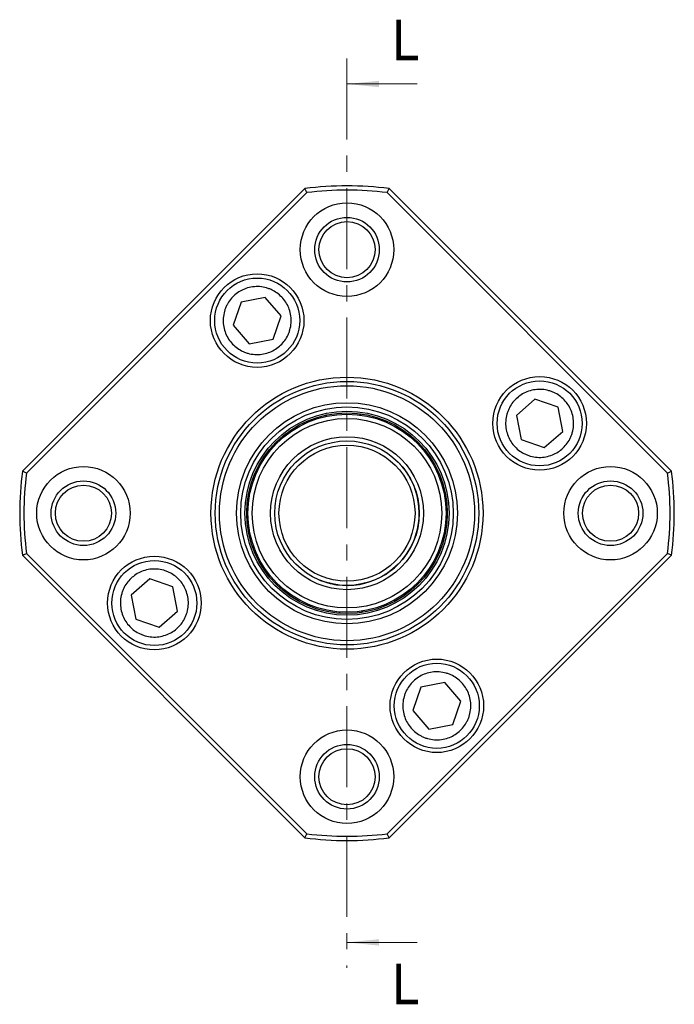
# Model space of a CAD drawing. Header units: millimetres. Extents: x 34 to 537, y 56 to 296.
# Tile 9 of 9: x 460 to 537, y 82 to 197. Entities that reach past the tile are written whole.
import ezdxf

# ---------------------------------------------------------------- set-up
doc = ezdxf.new("R2010")
doc.units = ezdxf.units.MM
doc.header["$LTSCALE"] = 1.5
doc.linetypes.add('CENTER', pattern=[10.16, 6.35, -1.27, 1.27, -1.27])
doc.styles.add('SLDTEXTSTYLE0', font='GOTHIC.TTF', dxfattribs={"width": 0.913})

msp = doc.modelspace()

# ---------------------------------------------------------------- linework, layer by layer
at = {"color": 7, "linetype": 'CENTER', "lineweight": 18}
msp.add_line((498.398734, 192.771011), (498.398734, 85.799897), dxfattribs=at)
at = {"color": 7, "linetype": 'Continuous', "lineweight": 18}
for p, q in [((506.648734, 189.771011), (498.398734, 189.771011)), ((506.648734, 88.799897), (498.398734, 88.799897))]:
    msp.add_line(p, q, dxfattribs=at)
at = {"color": 7, "linetype": 'Continuous', "lineweight": 25}
for p, q in [((460.21873, 144.238963), (493.445225, 177.465458)), ((493.677953, 176.99108), (493.445225, 177.465458)), ((503.119515, 176.99108), (503.352243, 177.465458)), ((503.352243, 177.465458), (536.578739, 144.238963)), ((493.677953, 176.99108), (460.693108, 144.006235)), ((536.10436, 144.006235), (503.119515, 176.99108)), ((488.776887, 164.671323), (485.942414, 164.124425)), ((490.66775, 162.490046), (488.776887, 164.671323)), ((485.942414, 164.124425), (484.998805, 161.396251)), ((489.724141, 159.761872), (490.66775, 162.490046)), ((484.998805, 161.396251), (486.889668, 159.214974)), ((486.889668, 159.214974), (489.724141, 159.761872)), ((520.509531, 152.685383), (518.328254, 150.794519)), ((523.237705, 151.741774), (520.509531, 152.685383)), ((523.784603, 148.907301), (523.237705, 151.741774)), ((495.866053, 150.810449), (496.036243, 150.693395)), ((518.328254, 150.794519), (518.875152, 147.960047)), ((502.49899, 150.350168), (502.578879, 150.159684)), ((521.603326, 147.016437), (523.784603, 148.907301)), ((490.037224, 147.611626), (490.243681, 147.605166)), ((518.875152, 147.960047), (521.603326, 147.016437)), ((507.830125, 146.376918), (507.791843, 146.1558)), ((460.693108, 144.006235), (460.21873, 144.238963)), ((536.10436, 144.006235), (536.578739, 144.238963)), ((486.863115, 141.769302), (487.040291, 141.875486)), ((510.16686, 140.152178), (510.026777, 140.000379)), ((460.21873, 134.331945), (460.693108, 134.564673)), ((460.693108, 134.564673), (493.677953, 101.579828)), ((487.351484, 135.138373), (487.443126, 135.32349)), ((503.119515, 101.579828), (536.10436, 134.564673)), ((536.578739, 134.331945), (536.10436, 134.564673)), ((493.445225, 101.105449), (460.21873, 134.331945)), ((536.578739, 134.331945), (503.352243, 101.105449)), ((508.767298, 133.652259), (508.567384, 133.600292)), ((475.194142, 131.55447), (473.012865, 129.663606)), ((477.922316, 130.610861), (475.194142, 131.55447)), ((478.469214, 127.776388), (477.922316, 130.610861)), ((491.347277, 129.824114), (491.32429, 130.029389)), ((473.012865, 129.663606), (473.559763, 126.829133)), ((504.075791, 128.94084), (503.879516, 129.005204)), ((476.287937, 125.885524), (478.469214, 127.776388)), ((497.581858, 127.513763), (497.451539, 127.674023)), ((473.559763, 126.829133), (476.287937, 125.885524)), ((509.9078, 119.355933), (507.073327, 118.809036)), ((511.798663, 117.174657), (509.9078, 119.355933)), ((507.073327, 118.809036), (506.129718, 116.080861)), ((510.855054, 114.446482), (511.798663, 117.174657)), ((506.129718, 116.080861), (508.020581, 113.899585)), ((508.020581, 113.899585), (510.855054, 114.446482)), ((493.445225, 101.105449), (493.677953, 101.579828)), ((503.352243, 101.105449), (503.119515, 101.579828))]:
    msp.add_line(p, q, dxfattribs=at)
at = {"color": 7, "linetype": 'Continuous', "lineweight": 25, "flags": 128}
for points in [[(499.89019, 150.83959), (500.010207, 150.934748), (500.051024, 150.9692)], [(493.40679, 149.811754), (493.456308, 149.956692), (493.472018, 150.007742)], [(505.900065, 148.199069), (506.052475, 148.214235), (506.105439, 148.221152)], [(488.508296, 145.441892), (488.471594, 145.590593), (488.45721, 145.642033)], [(509.528319, 142.728539), (509.664735, 142.658898), (509.71303, 142.636082)], [(486.749946, 139.117404), (486.638677, 139.222657), (486.598766, 139.258155)], [(509.623009, 136.164853), (509.700118, 136.032516), (509.728412, 135.987211)], [(488.690005, 132.846271), (488.539495, 132.874659), (488.486728, 132.882944)], [(506.154071, 130.591936), (506.147392, 130.438918), (506.146701, 130.385509)], [(493.712516, 128.619533), (493.570551, 128.562042), (493.521682, 128.540485)], [(500.222868, 127.77915), (500.134522, 127.654034), (500.105066, 127.609477)]]:
    msp.add_lwpolyline(points, dxfattribs=at)
at = {"color": 7, "linetype": 'Continuous', "lineweight": 25}
for centre, radius in [((498.398734, 170.285454), 5.5), ((498.398734, 170.285454), 3.8), ((498.398734, 170.285454), 3.3), ((487.833278, 161.943148), 5.5), ((487.833278, 161.943148), 5), ((498.398734, 139.285454), 16), ((521.056429, 149.85091), 5.5), ((498.398734, 139.285454), 15.5), ((498.398734, 139.285454), 15), ((521.056429, 149.85091), 5), ((498.398734, 139.285454), 13), ((498.398734, 139.285454), 12.5), ((498.398734, 139.285454), 12), ((498.398734, 139.285454), 11.8), ((498.398734, 139.285454), 11.65), ((498.398734, 139.285454), 11.15), ((498.398734, 139.285454), 9), ((498.398734, 139.285454), 8.5), ((498.398734, 139.285454), 8), ((467.398734, 139.285454), 5.5), ((529.398734, 139.285454), 5.5), ((467.398734, 139.285454), 3.8), ((467.398734, 139.285454), 3.3), ((529.398734, 139.285454), 3.8), ((529.398734, 139.285454), 3.3), ((475.741039, 128.719997), 5.5), ((475.741039, 128.719997), 5), ((508.964191, 116.627759), 5.5), ((508.964191, 116.627759), 5), ((498.398734, 108.285454), 5.5), ((498.398734, 108.285454), 3.8), ((498.398734, 108.285454), 3.3)]:
    msp.add_circle(centre, radius, dxfattribs=at)
for radius, start, end in [(38.5, 82.60768558, 97.39231442), (38, 82.86364636, 97.13635364), (8.5, 261.76919603, 45.30294828), (38.5, 172.60768558, 187.39231442), (38, 172.86364636, 187.13635364), (38, 352.86364636, 7.13635364), (38.5, 352.60768558, 7.39231442), (8.5, 247.62694044, 261.76919603), (38.5, 262.60768558, 277.39231442), (38, 262.86364636, 277.13635364)]:
    msp.add_arc((498.398734, 139.285454), radius, start, end, dxfattribs=at)
for points, knots in [([(490.855743, 164.563206), (491.010272, 164.364438), (491.319273, 163.966974), (491.636346, 163.25678), (491.825649, 162.480649), (491.851501, 161.656565), (491.731892, 160.977974), (491.556458, 160.462184), (491.339492, 159.988593), (490.992857, 159.449635), (490.468649, 158.903313), (489.853227, 158.46179), (489.148201, 158.138792), (488.370451, 157.95115), (487.546785, 157.924821), (486.868093, 158.044546), (486.352316, 158.219966), (485.878722, 158.436935), (485.339764, 158.783569), (484.793442, 159.307777), (484.351919, 159.923198), (484.028921, 160.628225), (483.841279, 161.405975), (483.81495, 162.229641), (483.934676, 162.908333), (484.110095, 163.42411), (484.327064, 163.897704), (484.673698, 164.436662), (485.197907, 164.982984), (485.813327, 165.424506), (486.518356, 165.747506), (487.296098, 165.935141), (488.119795, 165.961497), (488.798389, 165.841686), (489.314364, 165.66644), (489.787308, 165.448735), (490.331757, 165.10689), (490.681102, 164.744412), (490.855743, 164.563206)], [0, 0, 0, 0, 0.0300029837, 0.0599949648, 0.0921457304, 0.1249787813, 0.1578118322, 0.1738973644, 0.1900038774, 0.2199910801, 0.2499994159, 0.2799866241, 0.3099949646, 0.3421457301, 0.374978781, 0.407811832, 0.4238973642, 0.4400038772, 0.4699910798, 0.4999994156, 0.5299866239, 0.5599949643, 0.5921457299, 0.6249787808, 0.6578118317, 0.673897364, 0.6900038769, 0.7199910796, 0.7499994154, 0.7799866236, 0.8099949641, 0.8421457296, 0.8749787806, 0.9078118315, 0.9238973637, 0.9400038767, 0.9700074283, 1, 1, 1, 1]), ([(523.676486, 146.828445), (523.477718, 146.673916), (523.080255, 146.364915), (522.370061, 146.047842), (521.593929, 145.858538), (520.769846, 145.832686), (520.091255, 145.952296), (519.575465, 146.12773), (519.101874, 146.344696), (518.562915, 146.691331), (518.016593, 147.215539), (517.57507, 147.83096), (517.252072, 148.535987), (517.06443, 149.313737), (517.038102, 150.137403), (517.157827, 150.816095), (517.333246, 151.331872), (517.550215, 151.805466), (517.896849, 152.344423), (518.421058, 152.890746), (519.036479, 153.332269), (519.741505, 153.655267), (520.519255, 153.842909), (521.342921, 153.869237), (522.021614, 153.749512), (522.537391, 153.574093), (523.010985, 153.357124), (523.549942, 153.01049), (524.096264, 152.486281), (524.537787, 151.870861), (524.860787, 151.165832), (525.048421, 150.38809), (525.074778, 149.564392), (524.954966, 148.885799), (524.779721, 148.369824), (524.562016, 147.89688), (524.220171, 147.352431), (523.857692, 147.003085), (523.676486, 146.828445)], [0, 0, 0, 0, 0.0300029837, 0.05999496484, 0.09214573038, 0.1249787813, 0.15781183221, 0.17389736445, 0.19000387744, 0.21999108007, 0.24999941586, 0.27998662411, 0.30999496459, 0.34214573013, 0.37497878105, 0.40781183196, 0.4238973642, 0.44000387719, 0.46999107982, 0.49999941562, 0.52998662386, 0.55999496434, 0.59214572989, 0.6249787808, 0.65781183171, 0.67389736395, 0.69000387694, 0.71999107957, 0.74999941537, 0.77998662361, 0.8099949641, 0.84214572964, 0.87497878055, 0.90781183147, 0.9238973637, 0.9400038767, 0.97000742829, 1, 1, 1, 1]), ([(473.120982, 131.742463), (473.31975, 131.896992), (473.717214, 132.205992), (474.427407, 132.523065), (475.203539, 132.712369), (476.027623, 132.738221), (476.706213, 132.618612), (477.222003, 132.443178), (477.695594, 132.226212), (478.234553, 131.879576), (478.780875, 131.355368), (479.222398, 130.739947), (479.545396, 130.034921), (479.733038, 129.25717), (479.759366, 128.433505), (479.639641, 127.754812), (479.464222, 127.239035), (479.247253, 126.765441), (478.900619, 126.226484), (478.376411, 125.680162), (477.760989, 125.238639), (477.055963, 124.915641), (476.278213, 124.727999), (475.454547, 124.70167), (474.775855, 124.821395), (474.260077, 124.996815), (473.786483, 125.213784), (473.247526, 125.560418), (472.701204, 126.084626), (472.259681, 126.700047), (471.936682, 127.405075), (471.749047, 128.182817), (471.72269, 129.006515), (471.842502, 129.685108), (472.017748, 130.201084), (472.235452, 130.674028), (472.577297, 131.218476), (472.939776, 131.567822), (473.120982, 131.742463)], [0, 0, 0, 0, 0.0300029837, 0.0599949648, 0.0921457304, 0.1249787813, 0.1578118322, 0.1738973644, 0.1900038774, 0.2199910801, 0.2499994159, 0.2799866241, 0.3099949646, 0.3421457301, 0.374978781, 0.407811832, 0.4238973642, 0.4400038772, 0.4699910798, 0.4999994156, 0.5299866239, 0.5599949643, 0.5921457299, 0.6249787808, 0.6578118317, 0.673897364, 0.6900038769, 0.7199910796, 0.7499994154, 0.7799866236, 0.8099949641, 0.8421457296, 0.8749787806, 0.9078118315, 0.9238973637, 0.9400038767, 0.9700074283, 1, 1, 1, 1]), ([(505.941725, 114.007701), (505.787196, 114.20647), (505.478195, 114.603933), (505.161123, 115.314127), (504.971819, 116.090258), (504.945967, 116.914342), (505.065576, 117.592933), (505.24101, 118.108723), (505.457976, 118.582314), (505.804611, 119.121273), (506.328819, 119.667594), (506.944241, 120.109118), (507.649267, 120.432115), (508.427017, 120.619758), (509.250683, 120.646086), (509.929376, 120.526361), (510.445153, 120.350942), (510.918747, 120.133972), (511.457704, 119.787339), (512.004026, 119.26313), (512.445549, 118.647709), (512.768547, 117.942682), (512.956189, 117.164932), (512.982518, 116.341266), (512.862793, 115.662574), (512.687373, 115.146797), (512.470404, 114.673203), (512.12377, 114.134246), (511.599562, 113.587923), (510.984141, 113.146401), (510.279112, 112.823401), (509.501371, 112.635766), (508.677673, 112.60941), (507.999079, 112.729221), (507.483104, 112.904467), (507.01016, 113.122172), (506.465712, 113.464017), (506.116366, 113.826495), (505.941725, 114.007701)], [0, 0, 0, 0, 0.0300029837, 0.05999496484, 0.09214573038, 0.1249787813, 0.15781183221, 0.17389736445, 0.19000387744, 0.21999108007, 0.24999941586, 0.27998662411, 0.30999496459, 0.34214573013, 0.37497878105, 0.40781183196, 0.4238973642, 0.44000387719, 0.46999107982, 0.49999941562, 0.52998662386, 0.55999496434, 0.59214572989, 0.6249787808, 0.65781183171, 0.67389736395, 0.69000387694, 0.71999107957, 0.74999941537, 0.77998662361, 0.8099949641, 0.84214572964, 0.87497878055, 0.90781183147, 0.9238973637, 0.9400038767, 0.97000742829, 1, 1, 1, 1])]:
    msp.add_open_spline(points, degree=3, knots=knots, dxfattribs=at)
at = {"color": 7, "linetype": 'Continuous', "lineweight": 18}
for points in [[(498.398734, 189.771011), (502.148734, 189.396011), (502.148734, 190.146011)], [(498.398734, 88.799897), (502.148734, 88.424897), (502.148734, 89.174897)]]:
    msp.add_solid(points, dxfattribs=at)

# ---------------------------------------------------------------- texts
at = {"color": 7, "linetype": 'Continuous', "char_height": 4.7625, "attachment_point": 1, "style": 'SLDTEXTSTYLE0'}
for insert in [(503.715472, 197.334672), (503.715472, 86.281198)]:
    msp.add_mtext('L', dxfattribs=dict(at, insert=insert))

doc.saveas('drawing.dxf')
